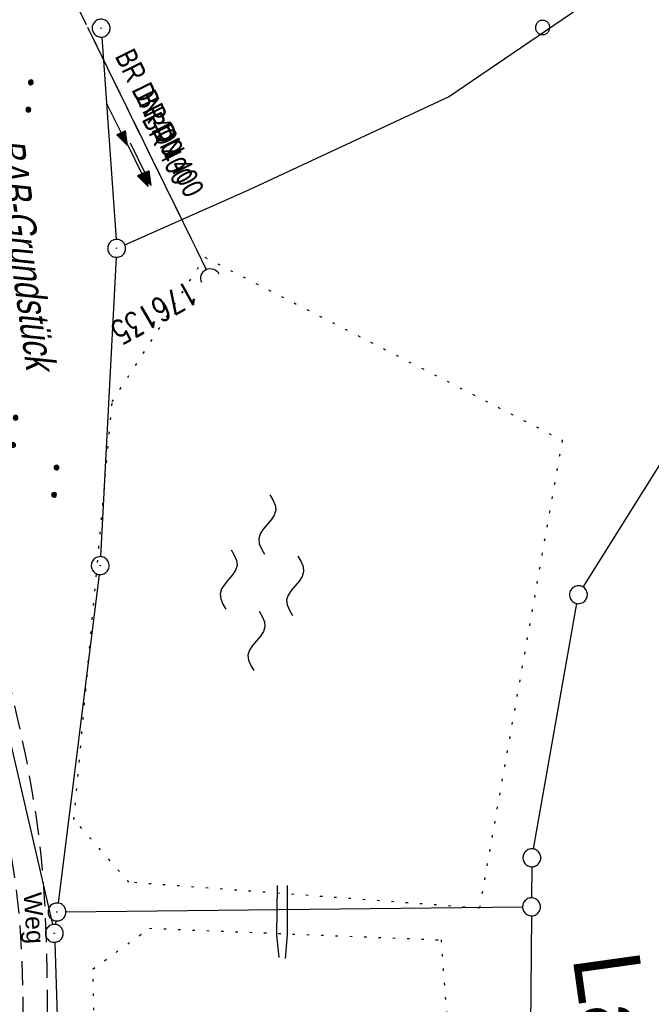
# Model space of a CAD drawing. Extents: x 508886 to 509272, y 449452 to 450225.
# Tile 19 of 45: x 509141 to 509194, y 449789 to 449871. Entities that reach past the tile are written whole.
import ezdxf

# ---------------------------------------------------------------- set-up
doc = ezdxf.new("R2010")
doc.units = 0
doc.header["$LTSCALE"] = 10
doc.header["$MEASUREMENT"] = 0
for name, pattern in [('LT00', [0]), ('LT11', [0.3, 0.2, -0.1]), ('LT12', [0.4, 0.3, -0.1]), ('PUNKTX2_STR', [0.6, 0.1, -0.5]), ('STRICHLINIE2', [0.375, 0.25, -0.125])]:
    doc.linetypes.add(name, pattern=pattern)
doc.layers.get('0').update_dxf_attribs({"linetype": 'LT00'})
for name, color, linetype in [('--EK_FBR', 250, 'LT00'), ('--EK_Halt-Pfeil', 4, 'LT00'), ('--EK_Haltung', 7, 'STRICHLINIE2'), ('--EK_Haltung-Text', 140, 'LT00'), ('--EK_Schacht-Text', 5, 'LT00'), ('--EL_DFK_AB_L', 21, 'LT00'), ('--EL_DFK_AB_P', 7, 'LT00'), ('--EL_Halt-Pfeil', 4, 'LT00'), ('--EL_Haltung', 182, 'STRICHLINIE2'), ('--EL_Haltung-Text', 182, 'LT00'), ('--WASSER_GRENZE', 180, 'PUNKTX2_STR'), ('--WASSER_NUTZUNG', 180, 'Continuous'), ('DFK_AB_FLNR', 7, 'Continuous'), ('DFK_AB_L', 21, 'LT00'), ('DFK_AB_P', 7, 'LT00'), ('DFK_GZPKT', 250, 'LT00'), ('DFK_KATASTER', 250, 'LT00'), ('DFK_NUTZUNG', 250, 'LT00'), ('DFK_VERMPKT', 252, 'LT00'), ('DL', 182, 'LT12'), ('DL_PFEIL', 201, 'LT00'), ('DL_TEXT', 182, 'LT00'), ('FELDWEG_TEXT', 250, 'Continuous'), ('GRENZNAME_B', 250, 'Continuous'), ('V123_ERDWEG', 250, 'LT11'), ('V123_RAUHGE', 250, 'LT00'), ('V123_UK_DURCH', 182, 'LT00')]:
    doc.layers.add(name, color=color, linetype=linetype)
doc.styles.add('Beschrift', font='ARIAL.TTF')
doc.styles.add('Haltungsbeschriftung', font='ARIAL.TTF', dxfattribs={"width": 0.75})
doc.styles.add('schachtbeschriftung', font='romans.shx', dxfattribs={"width": 0.75, "height": 2})
doc.styles.get("Standard").update_dxf_attribs({"font": 'ARIAL.TTF'})
doc.styles.add('UNIR-H', font='unir_h.shx', dxfattribs={"width": 0.8})

# ---------------------------------------------------------------- blocks, each defined once
blk = doc.blocks.new('SYMB7010')
at = {"color": 0, "linetype": 'ByBlock'}
for points in [[(-0.031408, 0.499213), (-0.093728, 0.49134), (-0.15457, 0.475719), (-0.212975, 0.452595), (-0.268021, 0.422333), (-0.31884, 0.385411), (-0.36463, 0.342411), (-0.40467, 0.29401), (-0.438329, 0.240973), (-0.465074, 0.184136), (-0.484486, 0.124395), (-0.496256, 0.062692), (-0.5002, 0)], [(-0.5002, 0), (-0.496256, -0.062692), (-0.484486, -0.124395), (-0.465075, -0.184136), (-0.438329, -0.240973), (-0.404671, -0.29401), (-0.36463, -0.342411), (-0.31884, -0.385411), (-0.268021, -0.422333), (-0.212975, -0.452595), (-0.154571, -0.475719), (-0.093728, -0.49134), (-0.031408, -0.499213), (0.031408, -0.499213)], [(0.5002, 0), (0.496256, 0.062692), (0.484485, 0.124395), (0.465074, 0.184136), (0.438329, 0.240973), (0.40467, 0.29401), (0.36463, 0.342411), (0.31884, 0.385411), (0.268021, 0.422333), (0.212975, 0.452595), (0.15457, 0.475719), (0.093728, 0.49134), (0.031408, 0.499213), (-0.031408, 0.499213)], [(0.031408, -0.499213), (0.093728, -0.491341), (0.15457, -0.475719), (0.212975, -0.452595), (0.268021, -0.422333), (0.31884, -0.385411), (0.36463, -0.342411), (0.404671, -0.294011), (0.438329, -0.240974), (0.465075, -0.184136), (0.484486, -0.124395), (0.496256, -0.062692), (0.500201, 0)]]:
    blk.add_lwpolyline(points, dxfattribs=at)
blk = doc.blocks.new('SYMB7111')
at = {"color": 0, "linetype": 'ByBlock'}
for p, q in [((-0.13, 0.202919), (-0.13, 0.177081)), ((-0.125, 0.172895), (-0.125, 0.207105)), ((-0.12, 0.209164), (-0.12, 0.170836)), ((-0.115, 0.170204), (-0.115, 0.209796)), ((-0.11, 0.209164), (-0.11, 0.170836)), ((-0.105, 0.172895), (-0.105, 0.207105)), ((-0.1, 0.202919), (-0.1, 0.177081)), ((-0.095, 0.189874), (-0.095, 0.190146)), ((0.1, 0.202919), (0.1, 0.177081)), ((0.105, 0.172895), (0.105, 0.207105)), ((0.11, 0.209164), (0.11, 0.170836)), ((0.115, 0.170204), (0.115, 0.209796)), ((0.12, 0.209164), (0.12, 0.170836)), ((0.125, 0.172895), (0.125, 0.207105)), ((0.13, 0.202919), (0.13, 0.177081)), ((0.135, 0.189874), (0.135, 0.190146)), ((-0.515, -0.177081), (-0.515, -0.202919)), ((-0.51, -0.207105), (-0.51, -0.172895)), ((-0.505, -0.170836), (-0.505, -0.209164)), ((-0.5, -0.209796), (-0.5, -0.170204)), ((-0.495, -0.170836), (-0.495, -0.209164)), ((-0.49, -0.207105), (-0.49, -0.172895)), ((-0.485, -0.177081), (-0.485, -0.202919)), ((-0.48, -0.190126), (-0.48, -0.189854)), ((-0.285, -0.177081), (-0.285, -0.202919)), ((-0.28, -0.207105), (-0.28, -0.172895)), ((-0.275, -0.170836), (-0.275, -0.209164)), ((-0.27, -0.209796), (-0.27, -0.170204)), ((-0.265, -0.170836), (-0.265, -0.209164)), ((-0.26, -0.207105), (-0.26, -0.172895)), ((-0.255, -0.177081), (-0.255, -0.202919)), ((-0.25, -0.190126), (-0.25, -0.189854)), ((0.255, -0.177081), (0.255, -0.202919)), ((0.26, -0.207105), (0.26, -0.172895)), ((0.265, -0.170836), (0.265, -0.209164)), ((0.27, -0.209796), (0.27, -0.170204)), ((0.275, -0.170836), (0.275, -0.209164)), ((0.28, -0.207105), (0.28, -0.172895)), ((0.285, -0.177081), (0.285, -0.202919)), ((0.29, -0.190126), (0.29, -0.189854)), ((0.485, -0.177081), (0.485, -0.202919)), ((0.49, -0.207105), (0.49, -0.172895)), ((0.495, -0.170836), (0.495, -0.209164)), ((0.5, -0.209796), (0.5, -0.170204)), ((0.505, -0.170836), (0.505, -0.209164)), ((0.51, -0.207105), (0.51, -0.172895)), ((0.515, -0.177081), (0.515, -0.202919)), ((0.52, -0.190126), (0.52, -0.189854))]:
    blk.add_line(p, q, dxfattribs=at)
for points in [[(-0.095, 0.19), (-0.096981, 0.198678), (-0.10253, 0.205637), (-0.11055, 0.209499), (-0.11945, 0.209499), (-0.12747, 0.205637), (-0.133019, 0.198678), (-0.135, 0.19), (-0.133019, 0.181322), (-0.12747, 0.174363), (-0.11945, 0.170501), (-0.11055, 0.170501), (-0.10253, 0.174363), (-0.096981, 0.181322), (-0.095, 0.19)], [(0.135, 0.19), (0.133019, 0.198678), (0.12747, 0.205637), (0.11945, 0.209499), (0.11055, 0.209499), (0.10253, 0.205637), (0.096981, 0.198678), (0.095, 0.19), (0.096981, 0.181322), (0.10253, 0.174363), (0.11055, 0.170501), (0.11945, 0.170501), (0.12747, 0.174363), (0.133019, 0.181322), (0.135, 0.19)], [(-0.48, -0.19), (-0.481981, -0.181322), (-0.48753, -0.174363), (-0.49555, -0.170501), (-0.50445, -0.170501), (-0.51247, -0.174363), (-0.518019, -0.181322), (-0.52, -0.19), (-0.518019, -0.198678), (-0.51247, -0.205637), (-0.50445, -0.209499), (-0.49555, -0.209499), (-0.48753, -0.205637), (-0.481981, -0.198678), (-0.48, -0.19)], [(-0.25, -0.19), (-0.251981, -0.181322), (-0.25753, -0.174363), (-0.26555, -0.170501), (-0.27445, -0.170501), (-0.28247, -0.174363), (-0.288019, -0.181322), (-0.29, -0.19), (-0.288019, -0.198678), (-0.28247, -0.205637), (-0.27445, -0.209499), (-0.26555, -0.209499), (-0.25753, -0.205637), (-0.251981, -0.198678), (-0.25, -0.19)], [(0.29, -0.19), (0.288019, -0.181322), (0.28247, -0.174363), (0.27445, -0.170501), (0.26555, -0.170501), (0.25753, -0.174363), (0.251981, -0.181322), (0.25, -0.19), (0.251981, -0.198678), (0.25753, -0.205637), (0.26555, -0.209499), (0.27445, -0.209499), (0.28247, -0.205637), (0.288019, -0.198678), (0.29, -0.19)], [(0.52, -0.19), (0.518019, -0.181322), (0.51247, -0.174363), (0.50445, -0.170501), (0.49555, -0.170501), (0.48753, -0.174363), (0.481981, -0.181322), (0.48, -0.19), (0.481981, -0.198678), (0.48753, -0.205637), (0.49555, -0.209499), (0.50445, -0.209499), (0.51247, -0.205637), (0.518019, -0.198678), (0.52, -0.19)]]:
    blk.add_lwpolyline(points, dxfattribs=at)
blk = doc.blocks.new('SYMB7250')
at = {"color": 0, "linetype": 'ByBlock'}
for points in [[(-0.25, 0.28), (-0.208333, 0.308889), (-0.166667, 0.331111), (-0.125, 0.34), (-0.083333, 0.331111), (-0.041667, 0.308889), (0, 0.28)], [(0, 0.28), (0.041667, 0.251111), (0.083333, 0.228889), (0.125, 0.22), (0.166667, 0.228889), (0.208333, 0.251111), (0.25, 0.28)], [(-0.74, 0), (-0.698333, 0.028889), (-0.656667, 0.051111), (-0.615, 0.06), (-0.573333, 0.051111), (-0.531667, 0.028889), (-0.49, 0)], [(-0.49, 0), (-0.448333, -0.028889), (-0.406667, -0.051111), (-0.365, -0.06), (-0.323333, -0.051111), (-0.281667, -0.028889), (-0.24, 0)], [(0.24, 0), (0.281667, 0.028889), (0.323333, 0.051111), (0.365, 0.06), (0.406667, 0.051111), (0.448333, 0.028889), (0.49, 0)], [(0.49, 0), (0.531667, -0.028889), (0.573333, -0.051111), (0.615, -0.06), (0.656667, -0.051111), (0.698333, -0.028889), (0.74, 0)], [(-0.25, -0.28), (-0.208333, -0.251111), (-0.166667, -0.228889), (-0.125, -0.22), (-0.083333, -0.228889), (-0.041667, -0.251111), (0, -0.28)], [(0, -0.28), (0.041667, -0.308889), (0.083333, -0.331111), (0.125, -0.34), (0.166667, -0.331111), (0.208333, -0.308889), (0.25, -0.28)]]:
    blk.add_lwpolyline(points, dxfattribs=at)
blk = doc.blocks.new('SYMB0003')
at = {"color": 0, "linetype": 'ByBlock'}
for p, q in [((-0.015712, 0), (0.010166, 0.012015)), ((0, -0.021257), (-0.015712, 0)), ((0.010166, 0.012015), (0, -0.021257))]:
    blk.add_line(p, q, dxfattribs=at)
for points in [[(-0.031395, 0.499013), (-0.093691, 0.491144), (-0.154509, 0.475528), (-0.21289, 0.452414), (-0.267913, 0.422164), (-0.318712, 0.385257), (-0.364484, 0.342274), (-0.404509, 0.293893), (-0.438154, 0.240877), (-0.464888, 0.184062), (-0.484292, 0.124345), (-0.496058, 0.062667), (-0.5, 0)], [(-0.5, 0), (-0.496058, -0.062667), (-0.484292, -0.124345), (-0.464888, -0.184062), (-0.438154, -0.240877), (-0.404509, -0.293893), (-0.364485, -0.342274), (-0.318712, -0.385257), (-0.267914, -0.422164), (-0.21289, -0.452414), (-0.154509, -0.475529), (-0.093691, -0.491144), (-0.031395, -0.499014), (0.031395, -0.499014)], [(0.5, 0), (0.496057, 0.062667), (0.484292, 0.124345), (0.464888, 0.184062), (0.438153, 0.240877), (0.404509, 0.293893), (0.364484, 0.342274), (0.318712, 0.385257), (0.267913, 0.422164), (0.21289, 0.452414), (0.154509, 0.475528), (0.093691, 0.491144), (0.031395, 0.499013), (-0.031395, 0.499013)], [(0.031395, -0.499014), (0.093691, -0.491144), (0.154509, -0.475529), (0.21289, -0.452414), (0.267914, -0.422164), (0.318712, -0.385257), (0.364485, -0.342274), (0.404509, -0.293893), (0.438154, -0.240877), (0.464889, -0.184062), (0.484292, -0.124345), (0.496058, -0.062667), (0.5, 0)]]:
    blk.add_lwpolyline(points, dxfattribs=at)
blk = doc.blocks.new('SYMB1107')
at = {"color": 0, "linetype": 'ByBlock'}
for points in [[(-0.2, 0), (-0.196157, 0.039018), (-0.184776, 0.076537), (-0.166294, 0.111114), (-0.141421, 0.141421), (-0.111114, 0.166294), (-0.076537, 0.184776), (-0.039018, 0.196157), (0, 0.2)], [(0, 0.2), (0.039018, 0.196157), (0.076537, 0.184776), (0.111114, 0.166294), (0.141421, 0.141421), (0.166294, 0.111114), (0.184776, 0.076537), (0.196157, 0.039018), (0.2, 0)]]:
    blk.add_lwpolyline(points, dxfattribs=at)
blk = doc.blocks.new('SYMB0070')
at = {"color": 0, "linetype": 'ByBlock'}
for p, q in [((-0.5, 0), (0.2, 0)), ((0.5, 0), (0.2, 0.1)), ((0.2, 0.1), (0.2, 0)), ((0.468, 0), (0.21, 0.086)), ((0.21, 0.086), (0.21, -0.086)), ((0.21, -0.086), (0.468, 0)), ((0.22, -0.072), (0.437, 0)), ((0.23, -0.058), (0.405, 0)), ((0.24, -0.045), (0.374, 0)), ((0.342, 0), (0.25, 0.031)), ((0.25, 0.031), (0.25, -0.031)), ((0.25, -0.031), (0.342, 0)), ((0.26, -0.017), (0.31, 0)), ((0.27, -0.003), (0.279, 0))]:
    blk.add_line(p, q, dxfattribs=at)
for points in [[(0.2, 0), (0.2, -0.1), (0.5, 0)], [(0.437, 0), (0.22, 0.072), (0.22, -0.072)], [(0.405, 0), (0.23, 0.058), (0.23, -0.058)], [(0.374, 0), (0.24, 0.045), (0.24, -0.045)], [(0.31, 0), (0.26, 0.017), (0.26, -0.017)], [(0.279, 0), (0.27, 0.003), (0.27, -0.003)]]:
    blk.add_lwpolyline(points, dxfattribs=at)

msp = doc.modelspace()

# ---------------------------------------------------------------- linework, layer by layer
at = {"layer": '--EK_FBR', "linetype": 'LT11', "flags": 128}
for points in [[(509146.829, 449664.899), (509146.681, 449666.116), (509146.537, 449667.334), (509146.401, 449668.552), (509146.278, 449669.77), (509146.173, 449670.99), (509146.066, 449672.584), (509145.991, 449674.18), (509145.944, 449675.777), (509145.92, 449677.376), (509145.915, 449678.976), (509145.924, 449680.577), (509145.943, 449682.179), (509145.967, 449683.78), (509145.992, 449685.382), (509146.013, 449686.984), (509146.027, 449688.586), (509146.024, 449691.16), (509145.992, 449693.733), (509145.933, 449696.305), (509145.849, 449698.875), (509145.743, 449701.445), (509145.619, 449704.014), (509145.478, 449706.582), (509145.356, 449708.63), (509145.228, 449710.678), (509145.098, 449712.725), (509144.967, 449714.773), (509144.841, 449716.821), (509144.721, 449718.869), (509144.61, 449720.917), (509144.512, 449722.966), (509144.43, 449725.015), (509144.366, 449727.052), (509144.317, 449729.089), (509144.28, 449731.127), (509144.251, 449733.165), (509144.227, 449735.203), (509144.205, 449737.242), (509144.182, 449739.28), (509144.154, 449741.319), (509144.117, 449743.357), (509144.055, 449745.935), (509143.978, 449748.513), (509143.89, 449751.091), (509143.793, 449753.668), (509143.69, 449756.245), (509143.586, 449758.821), (509143.484, 449761.397), (509143.393, 449763.8), (509143.309, 449766.203), (509143.233, 449768.607), (509143.169, 449771.011), (509143.119, 449773.417), (509143.084, 449775.824), (509143.068, 449778.233), (509143.069, 449780.119), (509143.077, 449782.006), (509143.089, 449783.893), (509143.1, 449785.781), (509143.105, 449787.668), (509143.099, 449789.554), (509143.079, 449791.438), (509143.038, 449793.321), (509142.974, 449795.201), (509142.881, 449797.079), (509142.754, 449798.953), (509142.589, 449800.823), (509142.382, 449802.689), (509142.15, 449804.407), (509141.881, 449806.122), (509141.58, 449807.833), (509141.25, 449809.539), (509140.895, 449811.242), (509140.518, 449812.942), (509140.124, 449814.638), (509139.716, 449816.33), (509139.281, 449818.087), (509138.838, 449819.841), (509138.392, 449821.593), (509137.945, 449823.344), (509137.501, 449825.095), (509137.064, 449826.848), (509136.636, 449828.602), (509136.222, 449830.359), (509135.824, 449832.12), (509135.389, 449834.157), (509134.978, 449836.2), (509134.588, 449838.248), (509134.215, 449840.299), (509133.856, 449842.354), (509133.509, 449844.411), (509133.169, 449846.469), (509132.834, 449848.528), (509132.293, 449851.882), (509131.758, 449855.237), (509131.233, 449858.592), (509130.72, 449861.949), (509130.222, 449865.308), (509129.869, 449867.76), (509129.523, 449870.213), (509129.181, 449872.666), (509128.841, 449875.12), (509128.5, 449877.574), (509128.155, 449880.027), (509127.805, 449882.479), (509127.445, 449884.93), (509127.044, 449887.578), (509126.632, 449890.224), (509126.211, 449892.869), (509125.782, 449895.512), (509125.347, 449898.155), (509124.909, 449900.798), (509124.47, 449903.44), (509124.076, 449905.81), (509123.686, 449908.181), (509123.302, 449910.553), (509122.926, 449912.926), (509122.563, 449915.301), (509122.214, 449917.678), (509121.883, 449920.057), (509121.572, 449922.439), (509121.31, 449924.591), (509121.064, 449926.744), (509120.827, 449928.899), (509120.596, 449931.054), (509120.367, 449933.21), (509120.136, 449935.366), (509119.897, 449937.52), (509119.647, 449939.673), (509119.381, 449941.824), (509119.113, 449943.851), (509118.83, 449945.876), (509118.537, 449947.899), (509118.235, 449949.922), (509117.928, 449951.943), (509117.62, 449953.965), (509117.314, 449955.987), (509117.013, 449958.01), (509116.72, 449960.034), (509116.439, 449962.059), (509116.154, 449964.228), (509115.883, 449966.399), (509115.622, 449968.571), (509115.369, 449970.744), (509115.12, 449972.917), (509114.872, 449975.091), (509114.622, 449977.264), (509114.366, 449979.436), (509114.102, 449981.607), (509113.57, 449985.711), (509112.997, 449989.81), (509112.382, 449993.904), (509111.727, 449997.994), (509111.031, 450002.08), (509110.62, 450004.394), (509110.199, 450006.708), (509109.773, 450009.02), (509109.345, 450011.331), (509108.918, 450013.641), (509108.495, 450015.949), (509108.081, 450018.256), (509107.678, 450020.56), (509107.291, 450022.863), (509106.941, 450025.04), (509106.608, 450027.218), (509106.293, 450029.401), (509105.997, 450031.59), (509105.718, 450033.789), (509105.459, 450036.001), (509105.22, 450038.228), (509105, 450040.474), (509104.931, 450041.245), (509104.873, 450042.017), (509104.832, 450042.787), (509104.819, 450043.552), (509104.84, 450044.312), (509104.903, 450045.064), (509105.017, 450045.805), (509105.189, 450046.534), (509105.345, 450047.03), (509105.523, 450047.521), (509105.714, 450048.01), (509105.91, 450048.499), (509106.1, 450048.989), (509106.276, 450049.484), (509106.451, 450050.056), (509106.603, 450050.634), (509106.739, 450051.217), (509106.868, 450051.802)], [(509098.574, 450049.769), (509101.728, 450050.723), (509104.195, 450050.218), (509103.967, 450049.273), (509103.748, 450048.327), (509103.548, 450047.377), (509103.376, 450046.422), (509103.218, 450045.285), (509103.108, 450044.141), (509103.041, 450042.993), (509103.014, 450041.843), (509103.021, 450040.693), (509103.077, 450039.183), (509103.18, 450037.677), (509103.326, 450036.176), (509103.511, 450034.678), (509103.728, 450033.182), (509103.974, 450031.69), (509104.243, 450030.2), (509104.531, 450028.712), (509104.833, 450027.226), (509105.144, 450025.741), (509105.459, 450024.257), (509105.773, 450022.773), (509106.484, 450019.325), (509107.164, 450015.876), (509107.811, 450012.425), (509108.424, 450008.97), (509109.002, 450005.511), (509109.543, 450002.045), (509109.975, 449999.082), (509110.381, 449996.114), (509110.764, 449993.142), (509111.128, 449990.166), (509111.473, 449987.188), (509111.803, 449984.208), (509112.121, 449981.227), (509112.375, 449978.776), (509112.626, 449976.326), (509112.877, 449973.875), (509113.132, 449971.425), (509113.396, 449968.977), (509113.67, 449966.53), (509113.96, 449964.085), (509114.269, 449961.642), (509114.542, 449959.613), (509114.826, 449957.586), (509115.12, 449955.56), (509115.42, 449953.534), (509115.722, 449951.509), (509116.023, 449949.484), (509116.32, 449947.458), (509116.609, 449945.431), (509116.889, 449943.403), (509117.154, 449941.373), (509117.414, 449939.253), (509117.659, 449937.132), (509117.893, 449935.009), (509118.12, 449932.885), (509118.343, 449930.761), (509118.567, 449928.637), (509118.796, 449926.513), (509119.032, 449924.39), (509119.28, 449922.269), (509119.631, 449919.464), (509120.008, 449916.662), (509120.406, 449913.863), (509120.825, 449911.067), (509121.261, 449908.274), (509121.712, 449905.482), (509122.175, 449902.693), (509122.603, 449900.167), (509123.036, 449897.642), (509123.469, 449895.117), (509123.9, 449892.592), (509124.324, 449890.066), (509124.738, 449887.538), (509125.139, 449885.008), (509125.484, 449882.745), (509125.818, 449880.48), (509126.146, 449878.214), (509126.47, 449875.947), (509126.795, 449873.681), (509127.124, 449871.415), (509127.46, 449869.15), (509127.807, 449866.887), (509128.169, 449864.627), (509128.518, 449862.539), (509128.878, 449860.454), (509129.246, 449858.369), (509129.615, 449856.284), (509129.984, 449854.2), (509130.346, 449852.114), (509130.698, 449850.026), (509131.036, 449847.935), (509131.312, 449846.144), (509131.579, 449844.351), (509131.843, 449842.558), (509132.108, 449840.765), (509132.38, 449838.974), (509132.664, 449837.185), (509132.964, 449835.399), (509133.286, 449833.618), (509133.635, 449831.842), (509133.981, 449830.222), (509134.348, 449828.607), (509134.731, 449826.994), (509135.126, 449825.384), (509135.527, 449823.775), (509135.928, 449822.166), (509136.325, 449820.557), (509136.712, 449818.945), (509137.085, 449817.331), (509137.438, 449815.712), (509137.77, 449814.077), (509138.08, 449812.439), (509138.375, 449810.797), (509138.658, 449809.152), (509138.934, 449807.506), (509139.207, 449805.859), (509139.483, 449804.212), (509139.766, 449802.566), (509139.923, 449801.675), (509140.078, 449800.783), (509140.227, 449799.891), (509140.365, 449798.998), (509140.57, 449797.422), (509140.73, 449795.842), (509140.85, 449794.258), (509140.936, 449792.671), (509140.992, 449791.08), (509141.023, 449789.488), (509141.036, 449787.893), (509141.035, 449786.297), (509141.026, 449784.699), (509141.013, 449783.102), (509141.002, 449781.504), (509140.998, 449779.907), (509141.006, 449778.311), (509141.037, 449776.434), (509141.088, 449774.559), (509141.158, 449772.686), (509141.241, 449770.814), (509141.335, 449768.942), (509141.435, 449767.072), (509141.54, 449765.202), (509141.645, 449763.331), (509141.747, 449761.461), (509141.901, 449758.389), (509142.039, 449755.316), (509142.163, 449752.241), (509142.275, 449749.166), (509142.375, 449746.09), (509142.466, 449743.014), (509142.537, 449740.428), (509142.605, 449737.842), (509142.674, 449735.256), (509142.747, 449732.67), (509142.825, 449730.085), (509142.914, 449727.5), (509143.014, 449724.916), (509143.132, 449722.264), (509143.264, 449719.613), (509143.406, 449716.962), (509143.557, 449714.311), (509143.715, 449711.66), (509143.876, 449709.01), (509144.039, 449706.359), (509144.159, 449704.385), (509144.275, 449702.41), (509144.383, 449700.436), (509144.481, 449698.46), (509144.563, 449696.485), (509144.628, 449694.508), (509144.671, 449692.531), (509144.689, 449690.554), (509144.678, 449688.575), (509144.65, 449687.088), (509144.609, 449685.6), (509144.559, 449684.112), (509144.506, 449682.625), (509144.453, 449681.137), (509144.407, 449679.65), (509144.371, 449678.164), (509144.35, 449676.678), (509144.35, 449675.194), (509144.375, 449673.711), (509144.429, 449672.229), (509144.518, 449670.749), (509144.621, 449669.51), (509144.747, 449668.273), (509144.889, 449667.036), (509145.042, 449665.8), (509145.2, 449664.564)]]:
    msp.add_lwpolyline(points, dxfattribs=at)
at = {"layer": '--EK_Haltung', "color": 81}
msp.add_line((509141.511, 449880.523), (509156.405, 449850.111), dxfattribs=at)
at = {"layer": '--EL_DFK_AB_L'}
for p, q in [((509147.653, 449869.581), (509148.848, 449852.637)), ((509129.71, 449854.849), (509143.511, 449795.251)), ((509148.862, 449851.14), (509147.559, 449826.068)), ((509147.428, 449824.576), (509143.993, 449797.054)), ((509143.809, 449795.565), (509143.772, 449795.263)), ((509143.707, 449793.769), (509148.714, 449651.119))]:
    msp.add_line(p, q, dxfattribs=at)
at = {"layer": '--EL_Haltung'}
msp.add_line((509141.511, 449880.523), (509156.405, 449850.111), dxfattribs=at)
at = {"layer": '--WASSER_GRENZE', "ltscale": 0.2}
for p, q in [((509148.53, 449839.048), (509156.301, 449851.139)), ((509156.301, 449851.139), (509186.25, 449835.829)), ((509145.32, 449804.059), (509148.53, 449839.048)), ((509186.25, 449835.829), (509179.31, 449796.63)), ((509149.93, 449798.799), (509145.32, 449804.059)), ((509179.31, 449796.63), (509149.93, 449798.799)), ((509146.9, 449791.529), (509151.66, 449794.939)), ((509151.66, 449794.939), (509176.091, 449793.97)), ((509176.091, 449793.97), (509177.421, 449776.148)), ((509149.96, 449663.31), (509146.9, 449791.529))]:
    msp.add_line(p, q, dxfattribs=at)
at = {"layer": 'DFK_AB_L'}
for p, q in [((509147.653, 449869.581), (509148.848, 449852.637)), ((509129.71, 449854.849), (509143.511, 449795.251)), ((509148.862, 449851.14), (509147.559, 449826.068)), ((509147.428, 449824.576), (509143.993, 449797.054)), ((509143.809, 449795.565), (509143.772, 449795.263)), ((509143.707, 449793.769), (509148.714, 449651.119))]:
    msp.add_line(p, q, dxfattribs=at)
at = {"layer": 'DFK_KATASTER'}
for p, q in [((509176.73, 449864.579), (509196.891, 449878.328)), ((509159.99, 449856.779), (509176.73, 449864.579)), ((509149.587, 449852.192), (509159.99, 449856.779)), ((509188.009, 449823.514), (509196.512, 449837.083)), ((509183.841, 449801.588), (509187.48, 449822.141)), ((509183.705, 449800.099), (509183.686, 449797.488)), ((509144.651, 449796.318), (509182.931, 449796.731)), ((509183.675, 449795.989), (509183.366, 449755.69))]:
    msp.add_line(p, q, dxfattribs=at)
at = {"layer": 'DL'}
msp.add_line((509141.511, 449880.523), (509156.405, 449850.111), dxfattribs=at)
at = {"layer": 'V123_ERDWEG', "flags": 128}
for points in [[(509146.829, 449664.899), (509146.681, 449666.116), (509146.537, 449667.334), (509146.401, 449668.552), (509146.278, 449669.77), (509146.173, 449670.99), (509146.066, 449672.584), (509145.991, 449674.18), (509145.944, 449675.777), (509145.92, 449677.376), (509145.915, 449678.976), (509145.924, 449680.577), (509145.943, 449682.179), (509145.967, 449683.78), (509145.992, 449685.382), (509146.013, 449686.984), (509146.027, 449688.586), (509146.024, 449691.16), (509145.992, 449693.733), (509145.933, 449696.305), (509145.849, 449698.875), (509145.743, 449701.445), (509145.619, 449704.014), (509145.478, 449706.582), (509145.356, 449708.63), (509145.228, 449710.678), (509145.098, 449712.725), (509144.967, 449714.773), (509144.841, 449716.821), (509144.721, 449718.869), (509144.61, 449720.917), (509144.512, 449722.966), (509144.43, 449725.015), (509144.366, 449727.052), (509144.317, 449729.089), (509144.28, 449731.127), (509144.251, 449733.165), (509144.227, 449735.203), (509144.205, 449737.242), (509144.182, 449739.28), (509144.154, 449741.319), (509144.117, 449743.357), (509144.055, 449745.935), (509143.978, 449748.513), (509143.89, 449751.091), (509143.793, 449753.668), (509143.69, 449756.245), (509143.586, 449758.821), (509143.484, 449761.397), (509143.393, 449763.8), (509143.309, 449766.203), (509143.233, 449768.607), (509143.169, 449771.011), (509143.119, 449773.417), (509143.084, 449775.824), (509143.068, 449778.233), (509143.069, 449780.119), (509143.077, 449782.006), (509143.089, 449783.893), (509143.1, 449785.781), (509143.105, 449787.668), (509143.099, 449789.554), (509143.079, 449791.438), (509143.038, 449793.321), (509142.974, 449795.201), (509142.881, 449797.079), (509142.754, 449798.953), (509142.589, 449800.823), (509142.382, 449802.689), (509142.15, 449804.407), (509141.881, 449806.122), (509141.58, 449807.833), (509141.25, 449809.539), (509140.895, 449811.242), (509140.518, 449812.942), (509140.124, 449814.638), (509139.716, 449816.33), (509139.281, 449818.087), (509138.838, 449819.841), (509138.392, 449821.593), (509137.945, 449823.344), (509137.501, 449825.095), (509137.064, 449826.848), (509136.636, 449828.602), (509136.222, 449830.359), (509135.824, 449832.12), (509135.389, 449834.157), (509134.978, 449836.2), (509134.588, 449838.248), (509134.215, 449840.299), (509133.856, 449842.354), (509133.509, 449844.411), (509133.169, 449846.469), (509132.834, 449848.528), (509132.293, 449851.882), (509131.758, 449855.237), (509131.233, 449858.592), (509130.72, 449861.949), (509130.222, 449865.308), (509129.869, 449867.76), (509129.523, 449870.213), (509129.181, 449872.666), (509128.841, 449875.12), (509128.5, 449877.574), (509128.155, 449880.027), (509127.805, 449882.479), (509127.445, 449884.93), (509127.044, 449887.578), (509126.632, 449890.224), (509126.211, 449892.869), (509125.782, 449895.512), (509125.347, 449898.155), (509124.909, 449900.798), (509124.47, 449903.44), (509124.076, 449905.81), (509123.686, 449908.181), (509123.302, 449910.553), (509122.926, 449912.926), (509122.563, 449915.301), (509122.214, 449917.678), (509121.883, 449920.057), (509121.572, 449922.439), (509121.31, 449924.591), (509121.064, 449926.744), (509120.827, 449928.899), (509120.596, 449931.054), (509120.367, 449933.21), (509120.136, 449935.366), (509119.897, 449937.52), (509119.647, 449939.673), (509119.381, 449941.824), (509119.113, 449943.851), (509118.83, 449945.876), (509118.537, 449947.899), (509118.235, 449949.922), (509117.928, 449951.943), (509117.62, 449953.965), (509117.314, 449955.987), (509117.013, 449958.01), (509116.72, 449960.034), (509116.439, 449962.059), (509116.154, 449964.228), (509115.883, 449966.399), (509115.622, 449968.571), (509115.369, 449970.744), (509115.12, 449972.917), (509114.872, 449975.091), (509114.622, 449977.264), (509114.366, 449979.436), (509114.102, 449981.607), (509113.57, 449985.711), (509112.997, 449989.81), (509112.382, 449993.904), (509111.727, 449997.994), (509111.031, 450002.08), (509110.62, 450004.394), (509110.199, 450006.708), (509109.773, 450009.02), (509109.345, 450011.331), (509108.918, 450013.641), (509108.495, 450015.949), (509108.081, 450018.256), (509107.678, 450020.56), (509107.291, 450022.863), (509106.941, 450025.04), (509106.608, 450027.218), (509106.293, 450029.401), (509105.997, 450031.59), (509105.718, 450033.789), (509105.459, 450036.001), (509105.22, 450038.228), (509105, 450040.474), (509104.931, 450041.245), (509104.873, 450042.017), (509104.832, 450042.787), (509104.819, 450043.552), (509104.84, 450044.312), (509104.903, 450045.064), (509105.017, 450045.805), (509105.189, 450046.534), (509105.345, 450047.03), (509105.523, 450047.521), (509105.714, 450048.01), (509105.91, 450048.499), (509106.1, 450048.989), (509106.276, 450049.484), (509106.451, 450050.056), (509106.603, 450050.634), (509106.739, 450051.217), (509106.868, 450051.802)], [(509098.574, 450049.769), (509101.728, 450050.723), (509104.195, 450050.218), (509103.967, 450049.273), (509103.748, 450048.327), (509103.548, 450047.377), (509103.376, 450046.422), (509103.218, 450045.285), (509103.108, 450044.141), (509103.041, 450042.993), (509103.014, 450041.843), (509103.021, 450040.693), (509103.077, 450039.183), (509103.18, 450037.677), (509103.326, 450036.176), (509103.511, 450034.678), (509103.728, 450033.182), (509103.974, 450031.69), (509104.243, 450030.2), (509104.531, 450028.712), (509104.833, 450027.226), (509105.144, 450025.741), (509105.459, 450024.257), (509105.773, 450022.773), (509106.484, 450019.325), (509107.164, 450015.876), (509107.811, 450012.425), (509108.424, 450008.97), (509109.002, 450005.511), (509109.543, 450002.045), (509109.975, 449999.082), (509110.381, 449996.114), (509110.764, 449993.142), (509111.128, 449990.166), (509111.473, 449987.188), (509111.803, 449984.208), (509112.121, 449981.227), (509112.375, 449978.776), (509112.626, 449976.326), (509112.877, 449973.875), (509113.132, 449971.425), (509113.396, 449968.977), (509113.67, 449966.53), (509113.96, 449964.085), (509114.269, 449961.642), (509114.542, 449959.613), (509114.826, 449957.586), (509115.12, 449955.56), (509115.42, 449953.534), (509115.722, 449951.509), (509116.023, 449949.484), (509116.32, 449947.458), (509116.609, 449945.431), (509116.889, 449943.403), (509117.154, 449941.373), (509117.414, 449939.253), (509117.659, 449937.132), (509117.893, 449935.009), (509118.12, 449932.885), (509118.343, 449930.761), (509118.567, 449928.637), (509118.796, 449926.513), (509119.032, 449924.39), (509119.28, 449922.269), (509119.631, 449919.464), (509120.008, 449916.662), (509120.406, 449913.863), (509120.825, 449911.067), (509121.261, 449908.274), (509121.712, 449905.482), (509122.175, 449902.693), (509122.603, 449900.167), (509123.036, 449897.642), (509123.469, 449895.117), (509123.9, 449892.592), (509124.324, 449890.066), (509124.738, 449887.538), (509125.139, 449885.008), (509125.484, 449882.745), (509125.818, 449880.48), (509126.146, 449878.214), (509126.47, 449875.947), (509126.795, 449873.681), (509127.124, 449871.415), (509127.46, 449869.15), (509127.807, 449866.887), (509128.169, 449864.627), (509128.518, 449862.539), (509128.878, 449860.454), (509129.246, 449858.369), (509129.615, 449856.284), (509129.984, 449854.2), (509130.346, 449852.114), (509130.698, 449850.026), (509131.036, 449847.935), (509131.312, 449846.144), (509131.579, 449844.351), (509131.843, 449842.558), (509132.108, 449840.765), (509132.38, 449838.974), (509132.664, 449837.185), (509132.964, 449835.399), (509133.286, 449833.618), (509133.635, 449831.842), (509133.981, 449830.222), (509134.348, 449828.607), (509134.731, 449826.994), (509135.126, 449825.384), (509135.527, 449823.775), (509135.928, 449822.166), (509136.325, 449820.557), (509136.712, 449818.945), (509137.085, 449817.331), (509137.438, 449815.712), (509137.77, 449814.077), (509138.08, 449812.439), (509138.375, 449810.797), (509138.658, 449809.152), (509138.934, 449807.506), (509139.207, 449805.859), (509139.483, 449804.212), (509139.766, 449802.566), (509139.923, 449801.675), (509140.078, 449800.783), (509140.227, 449799.891), (509140.365, 449798.998), (509140.57, 449797.422), (509140.73, 449795.842), (509140.85, 449794.258), (509140.936, 449792.671), (509140.992, 449791.08), (509141.023, 449789.488), (509141.036, 449787.893), (509141.035, 449786.297), (509141.026, 449784.699), (509141.013, 449783.102), (509141.002, 449781.504), (509140.998, 449779.907), (509141.006, 449778.311), (509141.037, 449776.434), (509141.088, 449774.559), (509141.158, 449772.686), (509141.241, 449770.814), (509141.335, 449768.942), (509141.435, 449767.072), (509141.54, 449765.202), (509141.645, 449763.331), (509141.747, 449761.461), (509141.901, 449758.389), (509142.039, 449755.316), (509142.163, 449752.241), (509142.275, 449749.166), (509142.375, 449746.09), (509142.466, 449743.014), (509142.537, 449740.428), (509142.605, 449737.842), (509142.674, 449735.256), (509142.747, 449732.67), (509142.825, 449730.085), (509142.914, 449727.5), (509143.014, 449724.916), (509143.132, 449722.264), (509143.264, 449719.613), (509143.406, 449716.962), (509143.557, 449714.311), (509143.715, 449711.66), (509143.876, 449709.01), (509144.039, 449706.359), (509144.159, 449704.385), (509144.275, 449702.41), (509144.383, 449700.436), (509144.481, 449698.46), (509144.563, 449696.485), (509144.628, 449694.508), (509144.671, 449692.531), (509144.689, 449690.554), (509144.678, 449688.575), (509144.65, 449687.088), (509144.609, 449685.6), (509144.559, 449684.112), (509144.506, 449682.625), (509144.453, 449681.137), (509144.407, 449679.65), (509144.371, 449678.164), (509144.35, 449676.678), (509144.35, 449675.194), (509144.375, 449673.711), (509144.429, 449672.229), (509144.518, 449670.749), (509144.621, 449669.51), (509144.747, 449668.273), (509144.889, 449667.036), (509145.042, 449665.8), (509145.2, 449664.564)]]:
    msp.add_lwpolyline(points, dxfattribs=at)
at = {"layer": 'V123_RAUHGE'}
for points in [[(509162.518, 449792.484), (509162.34, 449794.378), (509162.385, 449798.532)], [(509163.201, 449798.522), (509163.186, 449794.396), (509163.02, 449792.425)]]:
    msp.add_lwpolyline(points, dxfattribs=at)

# ---------------------------------------------------------------- block references
at = {"layer": '--EK_Halt-Pfeil', "xscale": 3.99999999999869, "yscale": 3.999999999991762, "zscale": 4, "rotation": 296.3358191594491}
msp.add_blockref('SYMB0070', (509148.922, 449862.287), dxfattribs=at)
at = {"layer": '--EL_DFK_AB_P', "xscale": 1.500000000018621, "yscale": 1.5, "zscale": 1.5, "rotation": 264.7377099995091}
for p in [(509147.601, 449870.33), (509148.9, 449851.89), (509147.521, 449825.32), (509143.9, 449796.309), (509143.68, 449794.519)]:
    msp.add_blockref('SYMB0003', p, dxfattribs=at)
at = {"layer": '--EL_Halt-Pfeil', "xscale": 3.99999999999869, "yscale": 3.999999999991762, "zscale": 4, "rotation": 296.3358191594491}
msp.add_blockref('SYMB0070', (509150.666, 449858.851), dxfattribs=at)
at = {"layer": '--WASSER_NUTZUNG', "xscale": 9.999999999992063, "yscale": 9.999999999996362, "zscale": 10, "rotation": 264.7376999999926}
msp.add_blockref('SYMB7250', (509161.073, 449823.89), dxfattribs=at)
at = {"layer": 'DFK_AB_P', "xscale": 1.500000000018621, "yscale": 1.5, "zscale": 1.5, "rotation": 264.7377099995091}
for p in [(509147.601, 449870.33), (509148.9, 449851.89), (509147.521, 449825.32), (509143.9, 449796.309), (509143.68, 449794.519)]:
    msp.add_blockref('SYMB0003', p, dxfattribs=at)
at = {"layer": 'DFK_GZPKT', "xscale": 1.500000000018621, "yscale": 1.5, "zscale": 1.5, "rotation": 264.7377099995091}
for p in [(509187.611, 449822.88), (509183.71, 449800.85), (509183.68, 449796.739)]:
    msp.add_blockref('SYMB7010', p, dxfattribs=at)
at = {"layer": 'DFK_NUTZUNG', "xscale": 9.999999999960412, "yscale": 10, "zscale": 10, "rotation": 264.7377000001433}
for p in [(509139.713, 449864.822), (509141.865, 449832.557)]:
    msp.add_blockref('SYMB7111', p, dxfattribs=at)
at = {"layer": 'DFK_VERMPKT', "xscale": 1.200000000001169, "yscale": 1.200000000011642, "zscale": 1.2, "rotation": 264.7377100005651}
msp.add_blockref('SYMB7010', (509184.611, 449870.389), dxfattribs=at)
at = {"layer": 'DL_PFEIL', "xscale": 3.99999999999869, "yscale": 3.999999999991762, "zscale": 4, "rotation": 296.3358191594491}
msp.add_blockref('SYMB0070', (509150.908, 449858.936), dxfattribs=at)
at = {"layer": 'V123_UK_DURCH', "color": 186, "xscale": 3.999999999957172, "yscale": 3.99999999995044, "zscale": 4, "rotation": 26.73127148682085}
msp.add_blockref('SYMB1107', (509156.757, 449849.394), dxfattribs=at)

# ---------------------------------------------------------------- texts
at = {"layer": '--EK_Haltung-Text', "style": 'Haltungsbeschriftung', "width": 0.75}
msp.add_text('BR DN 400', height=1.8, rotation=296.33582, dxfattribs=at).set_placement((509148.716, 449867.989))
at = {"layer": '--EK_Schacht-Text', "style": 'schachtbeschriftung', "width": 0.75}
msp.add_text('176135', height=2, rotation=209.42398, dxfattribs=at).set_placement((509154.945, 449849.261))
at = {"layer": '--EL_Haltung-Text', "style": 'Haltungsbeschriftung', "width": 0.75}
msp.add_text('BR DN 400', height=1.8, rotation=296.33582, dxfattribs=at).set_placement((509150.46, 449864.553))
at = {"layer": 'DFK_AB_FLNR', "insert": (509138.594, 449860.988), "char_height": 2.5, "attachment_point": 7, "rotation": 277.9506}
msp.add_mtext('{\\Q13.754;\\W0.75;BAB-Grundstück}', dxfattribs=at)
at = {"layer": 'DL_TEXT', "style": 'Haltungsbeschriftung', "width": 0.75}
msp.add_text('BR 400', height=1.8, rotation=296.33582, dxfattribs=at).set_placement((509150.975, 449862.69))
at = {"layer": 'FELDWEG_TEXT', "insert": (509140.648, 449797.868), "char_height": 1.5, "attachment_point": 7, "rotation": 273.72491, "style": 'Beschrift'}
msp.add_mtext('Weg', dxfattribs=at)
at = {"layer": 'GRENZNAME_B', "insert": (509211.146, 449795.869), "char_height": 5.6, "attachment_point": 1, "rotation": 277.9506, "style": 'UNIR-H'}
msp.add_mtext('{\\W1;Gemarkung: Leonberg\\PGemeinde: Maxhütte-Haidhof\\PLandkreis: Schwandorf}', dxfattribs=at)

doc.saveas('drawing.dxf')
